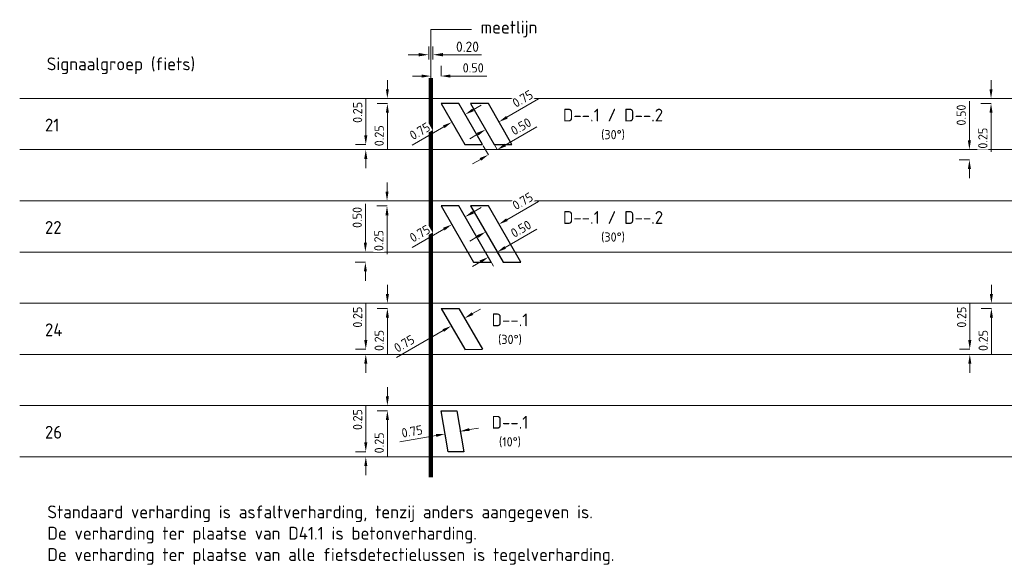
# Model space of a CAD drawing. Header units: metres. Extents: x 196669 to 197699, y 355514 to 356669.
# Tile 17 of 20: x 197594 to 197642, y 355704 to 355730. Entities that reach past the tile are written whole.
import ezdxf

# ---------------------------------------------------------------- set-up
doc = ezdxf.new("R2010")
doc.units = ezdxf.units.M
doc.layers.get('Defpoints').update_dxf_attribs({"color": 151})
for name, color, linetype, lineweight in [('N-WE-VW-M', 7, 'Continuous', 18), ('N-WE-VW-VRI-DETECTIETABEL-G', 7, 'Continuous', 18), ('N-WE-VW-VRI_DETECTIELUS-G', 3, 'Continuous', 30), ('X-XX-AL-AANPIJLING-T25', 7, 'Continuous', 25)]:
    doc.layers.add(name, color=color, linetype=linetype, lineweight=lineweight)
doc.styles.add('NLCS-ISO-M200-T25', font='NLCS-ISO.ttf', dxfattribs={"height": 0.5})
doc.styles.add('NLCS-ISO-M250-T18', font='NLCS-ISO.ttf', dxfattribs={"height": 0.45})
doc.styles.add('NLCS-ISO-M250-T25', font='NLCS-ISO.ttf', dxfattribs={"height": 0.625})
doc.dimstyles.new('NLCS-M200-T25-PIJL_L2_H1', dxfattribs={"dimscale": 0.2, "dimtxt": 2.5, "dimasz": 2.5, "dimexe": 2, "dimexo": 2, "dimgap": 0.7, "dimtad": 1, "dimzin": 0, "dimdsep": 46, "dimtxsty": 'NLCS-ISO-M200-T25', "dimcen": 0, "dimdle": 2, "dimclrd": 256, "dimclre": 256, "dimclrt": 256, "dimadec": 1, "dimazin": 0, "dimtfac": 1, "dimtdec": 3, "dimtofl": 0, "dimtmove": 0, "dimatfit": 3, "dimfxl": 2, "dimfxlon": 1, "dimtfillclr": 256, "dimtolj": 1, "dimtzin": 0, "dimlwd": -1, "dimlwe": -1, "dimarcsym": 0})
doc.dimstyles.new('NLCS-M250-T18-PIJL_L2_H1', dxfattribs={"dimscale": 0.25, "dimtxt": 2.5, "dimasz": 1.8, "dimexe": 2, "dimexo": 2, "dimgap": 0.7, "dimtad": 1, "dimzin": 0, "dimdsep": 46, "dimtxsty": 'NLCS-ISO-M250-T18', "dimcen": 0, "dimdle": 2, "dimclrd": 256, "dimclre": 256, "dimclrt": 256, "dimadec": 1, "dimazin": 0, "dimtfac": 1, "dimtdec": 3, "dimtofl": 0, "dimtmove": 0, "dimatfit": 3, "dimfxl": 2, "dimfxlon": 1, "dimtfillclr": 256, "dimtolj": 1, "dimtzin": 0, "dimlwd": -1, "dimlwe": -1, "dimarcsym": 0})

# ---------------------------------------------------------------- blocks, each defined once
blk = doc.blocks.new('*D1027')
at = {"layer": 'Defpoints', "color": 0, "transparency": 16777216}
for p in [(197614.063, 355728.603), (197613.863, 355727.967), (197614.063, 355727.967)]:
    blk.add_point(p, dxfattribs=at)
at = {"layer": 'N-WE-VW-M', "transparency": 16777216}
for p, q in [((197613.863, 355728.367), (197613.863, 355729.003)), ((197614.063, 355728.367), (197614.063, 355729.003)), ((197613.363, 355728.603), (197612.863, 355728.603)), ((197614.563, 355728.603), (197616.443, 355728.603))]:
    blk.add_line(p, q, dxfattribs=at)
for points in [[(197613.363, 355728.687), (197613.363, 355728.52), (197613.863, 355728.603)], [(197614.563, 355728.687), (197614.563, 355728.52), (197614.063, 355728.603)]]:
    blk.add_solid(points, dxfattribs=at)
at = {"layer": 'N-WE-VW-M', "transparency": 16777216, "insert": (197615.753, 355728.993), "char_height": 0.5, "attachment_point": 5, "style": 'NLCS-ISO-M200-T25'}
blk.add_mtext('\\A1;0.20', dxfattribs=at)
blk = doc.blocks.new('*D1039')
at = {"layer": 'Defpoints', "color": 0, "transparency": 16777216}
for p in [(197614.463, 355727.561), (197613.963, 355727.218), (197614.463, 355727.218)]:
    blk.add_point(p, dxfattribs=at)
at = {"layer": 'N-WE-VW-M', "transparency": 16777216}
for p, q in [((197613.963, 355727.561), (197613.963, 355728.061)), ((197614.463, 355727.561), (197614.463, 355728.061)), ((197613.513, 355727.561), (197613.063, 355727.561)), ((197614.913, 355727.561), (197616.703, 355727.561))]:
    blk.add_line(p, q, dxfattribs=at)
for points in [[(197613.513, 355727.636), (197613.513, 355727.486), (197613.963, 355727.561)], [(197614.913, 355727.636), (197614.913, 355727.486), (197614.463, 355727.561)]]:
    blk.add_solid(points, dxfattribs=at)
at = {"layer": 'N-WE-VW-M', "transparency": 16777216, "insert": (197616.033, 355727.961), "char_height": 0.45, "attachment_point": 5, "style": 'NLCS-ISO-M250-T18'}
blk.add_mtext('\\A1;0.50', dxfattribs=at)
blk = doc.blocks.new('*D1030')
at = {"layer": 'Defpoints', "color": 0, "transparency": 16777216}
for p in [(197641.323, 355726.467), (197641.323, 355726.467), (197641.323, 355726.217)]:
    blk.add_point(p, dxfattribs=at)
at = {"layer": 'N-WE-VW-M', "transparency": 16777216}
for p, q in [((197641.323, 355726.917), (197641.323, 355727.367)), ((197641.323, 355726.467), (197640.823, 355726.467)), ((197641.323, 355726.217), (197640.823, 355726.217)), ((197641.323, 355725.767), (197641.323, 355723.857))]:
    blk.add_line(p, q, dxfattribs=at)
for points in [[(197641.248, 355726.917), (197641.398, 355726.917), (197641.323, 355726.467)], [(197641.248, 355725.767), (197641.398, 355725.767), (197641.323, 355726.217)]]:
    blk.add_solid(points, dxfattribs=at)
at = {"layer": 'N-WE-VW-M', "transparency": 16777216, "insert": (197640.923, 355724.527), "char_height": 0.45, "attachment_point": 5, "rotation": 90, "style": 'NLCS-ISO-M250-T18', "bg_fill": 3, "box_fill_scale": 1.1, "bg_fill_color": 256, "bg_fill_true_color": 13158600, "bg_fill_transparency": 0}
blk.add_mtext('\\A1;0.25', dxfattribs=at)
blk = doc.blocks.new('*D1031')
at = {"layer": 'Defpoints', "color": 0, "transparency": 16777216}
for p in [(197640.267, 355723.967), (197640.323, 355723.967), (197640.323, 355723.467)]:
    blk.add_point(p, dxfattribs=at)
at = {"layer": 'N-WE-VW-M', "transparency": 16777216}
for p, q in [((197640.267, 355724.417), (197640.267, 355726.327)), ((197640.267, 355723.967), (197639.767, 355723.967)), ((197640.267, 355723.467), (197639.767, 355723.467)), ((197640.267, 355723.017), (197640.267, 355722.567))]:
    blk.add_line(p, q, dxfattribs=at)
for points in [[(197640.192, 355724.417), (197640.342, 355724.417), (197640.267, 355723.967)], [(197640.192, 355723.017), (197640.342, 355723.017), (197640.267, 355723.467)]]:
    blk.add_solid(points, dxfattribs=at)
at = {"layer": 'N-WE-VW-M', "transparency": 16777216, "insert": (197639.867, 355725.657), "char_height": 0.45, "attachment_point": 5, "rotation": 90, "style": 'NLCS-ISO-M250-T18', "bg_fill": 3, "box_fill_scale": 1.1, "bg_fill_color": 256, "bg_fill_true_color": 13158600, "bg_fill_transparency": 0}
blk.add_mtext('\\A1;0.50', dxfattribs=at)
blk = doc.blocks.new('*D1069')
at = {"layer": 'Defpoints', "color": 0, "transparency": 16777216}
for p in [(197610.786, 355714.217), (197610.841, 355714.217), (197610.841, 355713.967)]:
    blk.add_point(p, dxfattribs=at)
at = {"layer": 'N-WE-VW-M', "transparency": 16777216}
for p, q in [((197610.786, 355714.667), (197610.786, 355716.457)), ((197610.786, 355714.217), (197610.286, 355714.217)), ((197610.786, 355713.967), (197610.286, 355713.967)), ((197610.786, 355713.517), (197610.786, 355713.067))]:
    blk.add_line(p, q, dxfattribs=at)
for points in [[(197610.711, 355714.667), (197610.861, 355714.667), (197610.786, 355714.217)], [(197610.711, 355713.517), (197610.861, 355713.517), (197610.786, 355713.967)]]:
    blk.add_solid(points, dxfattribs=at)
at = {"layer": 'N-WE-VW-M', "transparency": 16777216, "insert": (197610.386, 355715.787), "char_height": 0.45, "attachment_point": 5, "rotation": 90, "style": 'NLCS-ISO-M250-T18', "bg_fill": 3, "box_fill_scale": 1.1, "bg_fill_color": 256, "bg_fill_true_color": 13158600, "bg_fill_transparency": 0}
blk.add_mtext('\\A1;0.25', dxfattribs=at)
blk = doc.blocks.new('*D1070')
at = {"layer": 'Defpoints', "color": 0, "transparency": 16777216}
for p in [(197611.841, 355716.467), (197611.841, 355716.467), (197611.841, 355716.217)]:
    blk.add_point(p, dxfattribs=at)
at = {"layer": 'N-WE-VW-M', "transparency": 16777216}
for p, q in [((197611.841, 355716.917), (197611.841, 355717.367)), ((197611.841, 355716.467), (197611.341, 355716.467)), ((197611.841, 355716.217), (197611.341, 355716.217)), ((197611.841, 355715.767), (197611.841, 355713.977))]:
    blk.add_line(p, q, dxfattribs=at)
for points in [[(197611.766, 355716.917), (197611.916, 355716.917), (197611.841, 355716.467)], [(197611.766, 355715.767), (197611.916, 355715.767), (197611.841, 355716.217)]]:
    blk.add_solid(points, dxfattribs=at)
at = {"layer": 'N-WE-VW-M', "transparency": 16777216, "insert": (197611.441, 355714.647), "char_height": 0.45, "attachment_point": 5, "rotation": 90, "style": 'NLCS-ISO-M250-T18', "bg_fill": 3, "box_fill_scale": 1.1, "bg_fill_color": 256, "bg_fill_true_color": 13158600, "bg_fill_transparency": 0}
blk.add_mtext('\\A1;0.25', dxfattribs=at)
blk = doc.blocks.new('*D1071')
at = {"layer": 'Defpoints', "color": 0, "transparency": 16777216}
for p in [(197615.472, 355715.969), (197614.823, 355715.594), (197614.959, 355715.358)]:
    blk.add_point(p, dxfattribs=at)
at = {"layer": 'N-WE-VW-M', "transparency": 16777216}
for p, q in [((197615.999, 355715.958), (197616.388, 355716.183)), ((197615.609, 355715.733), (197615.859, 355715.3)), ((197614.57, 355715.133), (197612.284, 355713.813)), ((197614.959, 355715.358), (197615.209, 355714.925))]:
    blk.add_line(p, q, dxfattribs=at)
for points in [[(197615.961, 355716.023), (197616.036, 355715.893), (197615.609, 355715.733)], [(197614.532, 355715.198), (197614.607, 355715.068), (197614.959, 355715.358)]]:
    blk.add_solid(points, dxfattribs=at)
at = {"layer": 'N-WE-VW-M', "transparency": 16777216, "insert": (197612.664, 355714.495), "char_height": 0.45, "attachment_point": 5, "rotation": 30, "style": 'NLCS-ISO-M250-T18'}
blk.add_mtext('\\A1;0.75', dxfattribs=at)
blk = doc.blocks.new('*D1072')
at = {"layer": 'Defpoints', "color": 0, "transparency": 16777216}
for p in [(197640.286, 355714.217), (197640.341, 355714.217), (197640.341, 355713.967)]:
    blk.add_point(p, dxfattribs=at)
at = {"layer": 'N-WE-VW-M', "transparency": 16777216}
for p, q in [((197640.286, 355714.667), (197640.286, 355716.457)), ((197640.286, 355714.217), (197639.786, 355714.217)), ((197640.286, 355713.967), (197639.786, 355713.967)), ((197640.286, 355713.517), (197640.286, 355713.067))]:
    blk.add_line(p, q, dxfattribs=at)
for points in [[(197640.211, 355714.667), (197640.361, 355714.667), (197640.286, 355714.217)], [(197640.211, 355713.517), (197640.361, 355713.517), (197640.286, 355713.967)]]:
    blk.add_solid(points, dxfattribs=at)
at = {"layer": 'N-WE-VW-M', "transparency": 16777216, "insert": (197639.886, 355715.787), "char_height": 0.45, "attachment_point": 5, "rotation": 90, "style": 'NLCS-ISO-M250-T18', "bg_fill": 3, "box_fill_scale": 1.1, "bg_fill_color": 256, "bg_fill_true_color": 13158600, "bg_fill_transparency": 0}
blk.add_mtext('\\A1;0.25', dxfattribs=at)
blk = doc.blocks.new('*D1073')
at = {"layer": 'Defpoints', "color": 0, "transparency": 16777216}
for p in [(197641.341, 355716.467), (197641.341, 355716.467), (197641.341, 355716.217)]:
    blk.add_point(p, dxfattribs=at)
at = {"layer": 'N-WE-VW-M', "transparency": 16777216}
for p, q in [((197641.341, 355716.917), (197641.341, 355717.367)), ((197641.341, 355716.467), (197640.841, 355716.467)), ((197641.341, 355716.217), (197640.841, 355716.217)), ((197641.341, 355715.767), (197641.341, 355713.977))]:
    blk.add_line(p, q, dxfattribs=at)
for points in [[(197641.266, 355716.917), (197641.416, 355716.917), (197641.341, 355716.467)], [(197641.266, 355715.767), (197641.416, 355715.767), (197641.341, 355716.217)]]:
    blk.add_solid(points, dxfattribs=at)
at = {"layer": 'N-WE-VW-M', "transparency": 16777216, "insert": (197640.941, 355714.647), "char_height": 0.45, "attachment_point": 5, "rotation": 90, "style": 'NLCS-ISO-M250-T18', "bg_fill": 3, "box_fill_scale": 1.1, "bg_fill_color": 256, "bg_fill_true_color": 13158600, "bg_fill_transparency": 0}
blk.add_mtext('\\A1;0.25', dxfattribs=at)
blk = doc.blocks.new('*D1262')
at = {"layer": 'Defpoints', "color": 0, "transparency": 16777216}
for p in [(197610.786, 355709.217), (197610.841, 355709.217), (197610.841, 355708.967)]:
    blk.add_point(p, dxfattribs=at)
at = {"layer": 'N-WE-VW-M', "transparency": 16777216}
for p, q in [((197610.786, 355709.667), (197610.786, 355711.457)), ((197610.786, 355709.217), (197610.286, 355709.217)), ((197610.786, 355708.967), (197610.286, 355708.967)), ((197610.786, 355708.517), (197610.786, 355708.067))]:
    blk.add_line(p, q, dxfattribs=at)
for points in [[(197610.711, 355709.667), (197610.861, 355709.667), (197610.786, 355709.217)], [(197610.711, 355708.517), (197610.861, 355708.517), (197610.786, 355708.967)]]:
    blk.add_solid(points, dxfattribs=at)
at = {"layer": 'N-WE-VW-M', "transparency": 16777216, "insert": (197610.386, 355710.787), "char_height": 0.45, "attachment_point": 5, "rotation": 90, "style": 'NLCS-ISO-M250-T18', "bg_fill": 3, "box_fill_scale": 1.1, "bg_fill_color": 256, "bg_fill_true_color": 13158600, "bg_fill_transparency": 0}
blk.add_mtext('\\A1;0.25', dxfattribs=at)
blk = doc.blocks.new('*D1263')
at = {"layer": 'Defpoints', "color": 0, "transparency": 16777216}
for p in [(197611.841, 355711.467), (197611.841, 355711.467), (197611.841, 355711.217)]:
    blk.add_point(p, dxfattribs=at)
at = {"layer": 'N-WE-VW-M', "transparency": 16777216}
for p, q in [((197611.841, 355711.917), (197611.841, 355712.367)), ((197611.841, 355711.467), (197611.341, 355711.467)), ((197611.841, 355711.217), (197611.341, 355711.217)), ((197611.841, 355710.767), (197611.841, 355708.977))]:
    blk.add_line(p, q, dxfattribs=at)
for points in [[(197611.766, 355711.917), (197611.916, 355711.917), (197611.841, 355711.467)], [(197611.766, 355710.767), (197611.916, 355710.767), (197611.841, 355711.217)]]:
    blk.add_solid(points, dxfattribs=at)
at = {"layer": 'N-WE-VW-M', "transparency": 16777216, "insert": (197611.441, 355709.647), "char_height": 0.45, "attachment_point": 5, "rotation": 90, "style": 'NLCS-ISO-M250-T18', "bg_fill": 3, "box_fill_scale": 1.1, "bg_fill_color": 256, "bg_fill_true_color": 13158600, "bg_fill_transparency": 0}
blk.add_mtext('\\A1;0.25', dxfattribs=at)
blk = doc.blocks.new('*D1264')
at = {"layer": 'Defpoints', "color": 0, "transparency": 16777216}
for p in [(197614.662, 355710.087), (197614.662, 355710.087), (197615.401, 355710.217)]:
    blk.add_point(p, dxfattribs=at)
at = {"layer": 'N-WE-VW-M', "transparency": 16777216}
for p, q in [((197614.662, 355710.087), (197614.749, 355709.595)), ((197615.401, 355710.217), (197615.488, 355709.725)), ((197615.844, 355710.296), (197616.287, 355710.374)), ((197614.219, 355710.009), (197612.456, 355709.698))]:
    blk.add_line(p, q, dxfattribs=at)
for points in [[(197614.206, 355710.083), (197614.232, 355709.935), (197614.662, 355710.087)], [(197615.831, 355710.369), (197615.857, 355710.222), (197615.401, 355710.217)]]:
    blk.add_solid(points, dxfattribs=at)
at = {"layer": 'N-WE-VW-M', "transparency": 16777216, "insert": (197613.047, 355710.209), "char_height": 0.45, "attachment_point": 5, "rotation": 10, "style": 'NLCS-ISO-M250-T18', "bg_fill": 3, "box_fill_scale": 1.1, "bg_fill_color": 256, "bg_fill_true_color": 13158600, "bg_fill_transparency": 0}
blk.add_mtext('\\A1;0.75', dxfattribs=at)
blk = doc.blocks.new('*D1327')
at = {"layer": 'Defpoints', "color": 0, "transparency": 16777216}
for p in [(197611.823, 355721.467), (197611.823, 355721.467), (197611.823, 355721.217)]:
    blk.add_point(p, dxfattribs=at)
at = {"layer": 'N-WE-VW-M', "transparency": 16777216}
for p, q in [((197611.823, 355721.917), (197611.823, 355722.367)), ((197611.823, 355721.467), (197611.323, 355721.467)), ((197611.823, 355721.217), (197611.323, 355721.217)), ((197611.823, 355720.767), (197611.823, 355718.857))]:
    blk.add_line(p, q, dxfattribs=at)
for points in [[(197611.748, 355721.917), (197611.898, 355721.917), (197611.823, 355721.467)], [(197611.748, 355720.767), (197611.898, 355720.767), (197611.823, 355721.217)]]:
    blk.add_solid(points, dxfattribs=at)
at = {"layer": 'N-WE-VW-M', "transparency": 16777216, "insert": (197611.423, 355719.527), "char_height": 0.45, "attachment_point": 5, "rotation": 90, "style": 'NLCS-ISO-M250-T18', "bg_fill": 3, "box_fill_scale": 1.1, "bg_fill_color": 256, "bg_fill_true_color": 13158600, "bg_fill_transparency": 0}
blk.add_mtext('\\A1;0.25', dxfattribs=at)
blk = doc.blocks.new('*D1328')
at = {"layer": 'Defpoints', "color": 0, "transparency": 16777216}
for p in [(197610.767, 355718.967), (197610.823, 355718.967), (197610.823, 355718.467)]:
    blk.add_point(p, dxfattribs=at)
at = {"layer": 'N-WE-VW-M', "transparency": 16777216}
for p, q in [((197610.767, 355719.417), (197610.767, 355721.327)), ((197610.767, 355718.967), (197610.267, 355718.967)), ((197610.767, 355718.467), (197610.267, 355718.467)), ((197610.767, 355718.017), (197610.767, 355717.567))]:
    blk.add_line(p, q, dxfattribs=at)
for points in [[(197610.692, 355719.417), (197610.842, 355719.417), (197610.767, 355718.967)], [(197610.692, 355718.017), (197610.842, 355718.017), (197610.767, 355718.467)]]:
    blk.add_solid(points, dxfattribs=at)
at = {"layer": 'N-WE-VW-M', "transparency": 16777216, "insert": (197610.367, 355720.657), "char_height": 0.45, "attachment_point": 5, "rotation": 90, "style": 'NLCS-ISO-M250-T18', "bg_fill": 3, "box_fill_scale": 1.1, "bg_fill_color": 256, "bg_fill_true_color": 13158600, "bg_fill_transparency": 0}
blk.add_mtext('\\A1;0.50', dxfattribs=at)
blk = doc.blocks.new('*D1331')
at = {"layer": 'Defpoints', "color": 0, "transparency": 16777216}
for p in [(197614.987, 355720.31), (197616.123, 355719.842), (197615.474, 355719.467)]:
    blk.add_point(p, dxfattribs=at)
at = {"layer": 'N-WE-VW-M', "transparency": 16777216}
for p, q in [((197615.224, 355719.9), (197614.737, 355720.743)), ((197615.873, 355720.275), (197615.387, 355721.118)), ((197616.027, 355720.91), (197616.416, 355721.135)), ((197614.598, 355720.085), (197613.047, 355719.19))]:
    blk.add_line(p, q, dxfattribs=at)
for points in [[(197615.989, 355720.975), (197616.064, 355720.845), (197615.637, 355720.685)], [(197614.56, 355720.15), (197614.635, 355720.02), (197614.987, 355720.31)]]:
    blk.add_solid(points, dxfattribs=at)
at = {"layer": 'N-WE-VW-M', "transparency": 16777216, "insert": (197613.428, 355719.871), "char_height": 0.45, "attachment_point": 5, "rotation": 30, "style": 'NLCS-ISO-M250-T18', "bg_fill": 3, "box_fill_scale": 1.1, "bg_fill_color": 256, "bg_fill_true_color": 13158600, "bg_fill_transparency": 0}
blk.add_mtext('\\A1;0.75', dxfattribs=at)
blk = doc.blocks.new('*D1329')
at = {"layer": 'Defpoints', "color": 0, "transparency": 16777216}
for p in [(197617.206, 355718.967), (197617.206, 355718.967), (197616.773, 355718.717)]:
    blk.add_point(p, dxfattribs=at)
at = {"layer": 'N-WE-VW-M', "transparency": 16777216}
for p, q in [((197617.595, 355719.192), (197619.145, 355720.087)), ((197617.206, 355718.967), (197617.456, 355718.534)), ((197616.383, 355718.492), (197615.993, 355718.267)), ((197616.773, 355718.717), (197617.023, 355718.284))]:
    blk.add_line(p, q, dxfattribs=at)
for points in [[(197617.558, 355719.257), (197617.633, 355719.128), (197617.206, 355718.967)], [(197616.345, 355718.557), (197616.42, 355718.428), (197616.773, 355718.717)]]:
    blk.add_solid(points, dxfattribs=at)
at = {"layer": 'N-WE-VW-M', "transparency": 16777216, "insert": (197618.365, 355720.099), "char_height": 0.45, "attachment_point": 5, "rotation": 30, "style": 'NLCS-ISO-M250-T18', "bg_fill": 3, "box_fill_scale": 1.1, "bg_fill_color": 256, "bg_fill_true_color": 13158600, "bg_fill_transparency": 0}
blk.add_mtext('\\A1;0.50', dxfattribs=at)
blk = doc.blocks.new('*D1330')
at = {"layer": 'Defpoints', "color": 0, "transparency": 16777216}
for p in [(197617.289, 355720.323), (197617.289, 355720.323), (197616.639, 355719.948)]:
    blk.add_point(p, dxfattribs=at)
at = {"layer": 'N-WE-VW-M', "transparency": 16777216}
for p, q in [((197617.679, 355720.548), (197619.229, 355721.443)), ((197617.289, 355720.323), (197617.039, 355720.756)), ((197616.639, 355719.948), (197616.389, 355720.381)), ((197616.25, 355719.723), (197615.86, 355719.498))]:
    blk.add_line(p, q, dxfattribs=at)
for points in [[(197617.641, 355720.613), (197617.716, 355720.483), (197617.289, 355720.323)], [(197616.212, 355719.788), (197616.287, 355719.658), (197616.639, 355719.948)]]:
    blk.add_solid(points, dxfattribs=at)
at = {"layer": 'N-WE-VW-M', "transparency": 16777216, "insert": (197618.449, 355721.454), "char_height": 0.45, "attachment_point": 5, "rotation": 30, "style": 'NLCS-ISO-M250-T18', "bg_fill": 3, "box_fill_scale": 1.1, "bg_fill_color": 256, "bg_fill_true_color": 13158600, "bg_fill_transparency": 0}
blk.add_mtext('\\A1;0.75', dxfattribs=at)
blk = doc.blocks.new('*D1332')
at = {"layer": 'Defpoints', "color": 0, "transparency": 16777216}
for p in [(197610.786, 355724.217), (197610.841, 355724.217), (197610.841, 355723.967)]:
    blk.add_point(p, dxfattribs=at)
at = {"layer": 'N-WE-VW-M', "transparency": 16777216}
for p, q in [((197610.786, 355724.667), (197610.786, 355726.457)), ((197610.786, 355724.217), (197610.286, 355724.217)), ((197610.786, 355723.967), (197610.286, 355723.967)), ((197610.786, 355723.517), (197610.786, 355723.067))]:
    blk.add_line(p, q, dxfattribs=at)
for points in [[(197610.711, 355724.667), (197610.861, 355724.667), (197610.786, 355724.217)], [(197610.711, 355723.517), (197610.861, 355723.517), (197610.786, 355723.967)]]:
    blk.add_solid(points, dxfattribs=at)
at = {"layer": 'N-WE-VW-M', "transparency": 16777216, "insert": (197610.386, 355725.787), "char_height": 0.45, "attachment_point": 5, "rotation": 90, "style": 'NLCS-ISO-M250-T18', "bg_fill": 3, "box_fill_scale": 1.1, "bg_fill_color": 256, "bg_fill_true_color": 13158600, "bg_fill_transparency": 0}
blk.add_mtext('\\A1;0.25', dxfattribs=at)
blk = doc.blocks.new('*D1333')
at = {"layer": 'Defpoints', "color": 0, "transparency": 16777216}
for p in [(197611.841, 355726.467), (197611.841, 355726.467), (197611.841, 355726.217)]:
    blk.add_point(p, dxfattribs=at)
at = {"layer": 'N-WE-VW-M', "transparency": 16777216}
for p, q in [((197611.841, 355726.917), (197611.841, 355727.367)), ((197611.841, 355726.467), (197611.341, 355726.467)), ((197611.841, 355726.217), (197611.341, 355726.217)), ((197611.841, 355725.767), (197611.841, 355723.977))]:
    blk.add_line(p, q, dxfattribs=at)
for points in [[(197611.766, 355726.917), (197611.916, 355726.917), (197611.841, 355726.467)], [(197611.766, 355725.767), (197611.916, 355725.767), (197611.841, 355726.217)]]:
    blk.add_solid(points, dxfattribs=at)
at = {"layer": 'N-WE-VW-M', "transparency": 16777216, "insert": (197611.441, 355724.647), "char_height": 0.45, "attachment_point": 5, "rotation": 90, "style": 'NLCS-ISO-M250-T18', "bg_fill": 3, "box_fill_scale": 1.1, "bg_fill_color": 256, "bg_fill_true_color": 13158600, "bg_fill_transparency": 0}
blk.add_mtext('\\A1;0.25', dxfattribs=at)
blk = doc.blocks.new('*D1336')
at = {"layer": 'Defpoints', "color": 0, "transparency": 16777216}
for p in [(197614.987, 355725.31), (197616.123, 355724.842), (197615.474, 355724.467)]:
    blk.add_point(p, dxfattribs=at)
at = {"layer": 'N-WE-VW-M', "transparency": 16777216}
for p, q in [((197615.873, 355725.275), (197615.387, 355726.118)), ((197616.027, 355725.91), (197616.416, 355726.135)), ((197615.224, 355724.9), (197614.737, 355725.743)), ((197614.598, 355725.085), (197613.047, 355724.19))]:
    blk.add_line(p, q, dxfattribs=at)
for points in [[(197615.989, 355725.975), (197616.064, 355725.845), (197615.637, 355725.685)], [(197614.56, 355725.15), (197614.635, 355725.02), (197614.987, 355725.31)]]:
    blk.add_solid(points, dxfattribs=at)
at = {"layer": 'N-WE-VW-M', "transparency": 16777216, "insert": (197613.428, 355724.871), "char_height": 0.45, "attachment_point": 5, "rotation": 30, "style": 'NLCS-ISO-M250-T18', "bg_fill": 3, "box_fill_scale": 1.1, "bg_fill_color": 256, "bg_fill_true_color": 13158600, "bg_fill_transparency": 0}
blk.add_mtext('\\A1;0.75', dxfattribs=at)
blk = doc.blocks.new('*D1334')
at = {"layer": 'Defpoints', "color": 0, "transparency": 16777216}
for p in [(197616.773, 355723.717), (197617.206, 355723.967), (197617.206, 355723.967)]:
    blk.add_point(p, dxfattribs=at)
at = {"layer": 'N-WE-VW-M', "transparency": 16777216}
for p, q in [((197617.595, 355724.192), (197619.145, 355725.087)), ((197616.773, 355723.717), (197616.523, 355724.15)), ((197617.206, 355723.967), (197616.956, 355724.4)), ((197616.383, 355723.492), (197615.993, 355723.267))]:
    blk.add_line(p, q, dxfattribs=at)
for points in [[(197617.558, 355724.257), (197617.633, 355724.128), (197617.206, 355723.967)], [(197616.345, 355723.557), (197616.42, 355723.428), (197616.773, 355723.717)]]:
    blk.add_solid(points, dxfattribs=at)
at = {"layer": 'N-WE-VW-M', "transparency": 16777216, "insert": (197618.365, 355725.099), "char_height": 0.45, "attachment_point": 5, "rotation": 30, "style": 'NLCS-ISO-M250-T18', "bg_fill": 3, "box_fill_scale": 1.1, "bg_fill_color": 256, "bg_fill_true_color": 13158600, "bg_fill_transparency": 0}
blk.add_mtext('\\A1;0.50', dxfattribs=at)
blk = doc.blocks.new('*D1335')
at = {"layer": 'Defpoints', "color": 0, "transparency": 16777216}
for p in [(197617.289, 355725.323), (197617.289, 355725.323), (197616.639, 355724.948)]:
    blk.add_point(p, dxfattribs=at)
at = {"layer": 'N-WE-VW-M', "transparency": 16777216}
for p, q in [((197617.679, 355725.548), (197619.229, 355726.443)), ((197617.289, 355725.323), (197617.539, 355724.89)), ((197616.25, 355724.723), (197615.86, 355724.498)), ((197616.639, 355724.948), (197616.889, 355724.515))]:
    blk.add_line(p, q, dxfattribs=at)
for points in [[(197617.641, 355725.613), (197617.716, 355725.483), (197617.289, 355725.323)], [(197616.212, 355724.788), (197616.287, 355724.658), (197616.639, 355724.948)]]:
    blk.add_solid(points, dxfattribs=at)
at = {"layer": 'N-WE-VW-M', "transparency": 16777216, "insert": (197618.449, 355726.454), "char_height": 0.45, "attachment_point": 5, "rotation": 30, "style": 'NLCS-ISO-M250-T18', "bg_fill": 3, "box_fill_scale": 1.1, "bg_fill_color": 256, "bg_fill_true_color": 13158600, "bg_fill_transparency": 0}
blk.add_mtext('\\A1;0.75', dxfattribs=at)

msp = doc.modelspace()

# ---------------------------------------------------------------- linework, layer by layer
at = {"layer": 'N-WE-VW-VRI-DETECTIETABEL-G'}
msp.add_line((197613.963, 355727.468), (197613.963, 355729.835), dxfattribs=at)
msp.add_lwpolyline([(197613.963, 355729.835), (197615.943, 355729.835)], dxfattribs=at)
at = {"layer": 'N-WE-VW-VRI-DETECTIETABEL-G', "const_width": 0.2}
msp.add_lwpolyline([(197613.963, 355727.467), (197613.963, 355707.967)], dxfattribs=at)
at = {"layer": 'N-WE-VW-VRI-DETECTIETABEL-G', "flags": 128}
for points in [[(197593.883, 355726.467), (197698.975, 355726.467)], [(197593.883, 355723.967), (197698.975, 355723.967)], [(197593.883, 355721.467), (197698.975, 355721.467)], [(197593.883, 355718.967), (197698.975, 355718.967)], [(197593.883, 355716.467), (197698.975, 355716.467)], [(197593.883, 355713.967), (197698.975, 355713.967)], [(197593.883, 355711.467), (197698.975, 355711.467)], [(197593.883, 355708.967), (197698.975, 355708.967)]]:
    msp.add_lwpolyline(points, dxfattribs=at)
at = {"layer": 'N-WE-VW-VRI_DETECTIELUS-G'}
for p, q in [((197615.329, 355726.217), (197614.463, 355726.217)), ((197614.463, 355726.217), (197615.618, 355724.217)), ((197616.484, 355724.217), (197615.329, 355726.217)), ((197616.773, 355726.217), (197615.907, 355726.217)), ((197615.907, 355726.217), (197617.061, 355724.217)), ((197617.927, 355724.217), (197616.773, 355726.217)), ((197615.618, 355724.217), (197616.484, 355724.217)), ((197617.061, 355724.217), (197617.927, 355724.217)), ((197614.463, 355721.217), (197616.051, 355718.467)), ((197615.329, 355721.217), (197614.463, 355721.217)), ((197616.917, 355718.467), (197615.329, 355721.217)), ((197615.907, 355721.217), (197617.494, 355718.467)), ((197616.773, 355721.217), (197615.907, 355721.217)), ((197618.36, 355718.467), (197616.773, 355721.217)), ((197616.051, 355718.467), (197616.917, 355718.467)), ((197617.494, 355718.467), (197618.36, 355718.467))]:
    msp.add_line(p, q, dxfattribs=at)
at = {"layer": 'N-WE-VW-VRI_DETECTIELUS-G', "ltscale": 1000}
for p, q in [((197614.463, 355716.217), (197615.618, 355714.217)), ((197614.463, 355716.217), (197615.329, 355716.217)), ((197615.329, 355716.217), (197616.484, 355714.217)), ((197615.623, 355714.208), (197616.484, 355714.217)), ((197614.816, 355709.217), (197614.463, 355711.217)), ((197614.463, 355711.217), (197615.225, 355711.217)), ((197615.225, 355711.217), (197615.577, 355709.217)), ((197615.577, 355709.217), (197614.816, 355709.217))]:
    msp.add_line(p, q, dxfattribs=at)

# ---------------------------------------------------------------- texts
at = {"layer": 'X-XX-AL-AANPIJLING-T25', "style": 'NLCS-ISO-M250-T25'}
for s, p in [('meetlijn', (197616.393, 355729.635)), ('Signaalgroep (fiets)', (197595.204, 355727.844)), ('21', (197595.116, 355724.855)), ('22', (197595.116, 355719.855)), ('24 ', (197595.116, 355714.855)), ('26', (197595.116, 355709.855))]:
    msp.add_text(s, height=0.625, rotation=0, dxfattribs=at).set_placement(p)
at = {"layer": 'X-XX-AL-AANPIJLING-T25', "char_height": 0.625, "attachment_point": 1, "style": 'NLCS-ISO-M250-T25'}
for s, width, insert in [('\\pxqc;D--.1 / D--.2\\P{\\H0.72x;(30°)}', 5.20842, (197620.257, 355725.967)), ('\\pxqc;D--.1 / D--.2\\P{\\H0.72x;(30°)}', 5.20842, (197620.257, 355720.967)), ('\\pxqc;D--.1\\P{\\H0.72x;(30°)}', 2.0018, (197616.827, 355715.967)), ('\\pxqc;D--.1\\P{\\H0.72x;(10°)}', 2.0018, (197616.827, 355710.967))]:
    msp.add_mtext_dynamic_manual_height_columns(s, width=width, gutter_width=2.25, heights=[0], dxfattribs=dict(at, insert=insert))
at = {"layer": 'X-XX-AL-AANPIJLING-T25', "insert": (197595.236, 355706.59), "char_height": 0.625, "width": 43.36589, "attachment_point": 1, "rotation": 0, "style": 'NLCS-ISO-M250-T25'}
msp.add_mtext('Standaard verharding is asfaltverharding, tenzij anders aangegeven is.\\PDe verharding ter plaatse van D41.1 is betonverharding. \\PDe verharding ter plaatse van alle fietsdetectielussen is tegelverharding.', dxfattribs=at)

# ---------------------------------------------------------------- dimensions: what is measured, and where the dimension line sits
at = {"layer": 'N-WE-VW-M'}
dim = msp.add_linear_dim(base=(197614.063, 355728.603), p1=(197613.863, 355727.967), p2=(197614.063, 355727.967), angle=0, dimstyle='NLCS-M200-T25-PIJL_L2_H1', dxfattribs=at)
dim.commit()
dim.dimension.update_dxf_attribs({"geometry": '*D1027', "text_midpoint": (197615.753, 355728.603), "dimtype": 161})
dim = msp.add_aligned_dim(p1=(197613.963, 355727.218), p2=(197614.463, 355727.218), distance=0.343, dimstyle='NLCS-M250-T18-PIJL_L2_H1', dxfattribs=at)
dim.commit()
dim.dimension.update_dxf_attribs({"geometry": '*D1039', "text_midpoint": (197616.033, 355727.961)})

# ---------------------------------------------------------------- next in the draw order: dimensions: what is measured, and where the dimension line sits
for base, p1, p2, picture, middle in [((197611.841, 355726.467), (197611.841, 355726.217), (197611.841, 355726.467), '*D1333', (197611.841, 355724.647)), ((197641.323, 355726.467), (197641.323, 355726.217), (197641.323, 355726.467), '*D1030', (197641.323, 355724.527)), ((197610.786, 355724.217), (197610.841, 355723.967), (197610.841, 355724.217), '*D1332', (197610.786, 355725.787)), ((197640.267, 355723.967), (197640.323, 355723.467), (197640.323, 355723.967), '*D1031', (197640.267, 355725.657)), ((197611.823, 355721.467), (197611.823, 355721.217), (197611.823, 355721.467), '*D1327', (197611.823, 355719.527)), ((197610.767, 355718.967), (197610.823, 355718.467), (197610.823, 355718.967), '*D1328', (197610.767, 355720.657)), ((197611.841, 355716.467), (197611.841, 355716.217), (197611.841, 355716.467), '*D1070', (197611.841, 355714.647)), ((197641.341, 355716.467), (197641.341, 355716.217), (197641.341, 355716.467), '*D1073', (197641.341, 355714.647)), ((197610.786, 355714.217), (197610.841, 355713.967), (197610.841, 355714.217), '*D1069', (197610.786, 355715.787)), ((197640.286, 355714.217), (197640.341, 355713.967), (197640.341, 355714.217), '*D1072', (197640.286, 355715.787)), ((197611.841, 355711.467), (197611.841, 355711.217), (197611.841, 355711.467), '*D1263', (197611.841, 355709.647)), ((197610.786, 355709.217), (197610.841, 355708.967), (197610.841, 355709.217), '*D1262', (197610.786, 355710.787))]:
    dim = msp.add_linear_dim(base=base, p1=p1, p2=p2, angle=90, dimstyle='NLCS-M250-T18-PIJL_L2_H1', override={"dimtfill": 1}, dxfattribs=at)
    dim.commit()
    dim.dimension.update_dxf_attribs({"geometry": picture, "text_midpoint": middle, "dimtype": 161})
for p1, p2, distance, picture, middle in [((197616.123, 355724.842), (197615.474, 355724.467), -0.972, '*D1336', (197613.428, 355724.871)), ((197616.123, 355719.842), (197615.474, 355719.467), -0.972, '*D1331', (197613.428, 355719.871)), ((197615.401, 355710.217), (197614.662, 355710.087), 0, '*D1264', (197613.047, 355710.209))]:
    dim = msp.add_aligned_dim(p1=p1, p2=p2, distance=distance, dimstyle='NLCS-M250-T18-PIJL_L2_H1', override={"dimtfill": 1}, dxfattribs=at)
    dim.commit()
    dim.dimension.update_dxf_attribs({"geometry": picture, "text_midpoint": middle})

# ---------------------------------------------------------------- next in the draw order: dimensions: what is measured, and where the dimension line sits
for p1, p2, picture, middle in [((197616.773, 355723.717), (197617.206, 355723.967), '*D1334', (197618.365, 355725.099)), ((197616.773, 355718.717), (197617.206, 355718.967), '*D1329', (197618.365, 355720.099))]:
    dim = msp.add_aligned_dim(p1=p1, p2=p2, distance=0, dimstyle='NLCS-M250-T18-PIJL_L2_H1', override={"dimtfill": 1}, dxfattribs=at)
    dim.commit()
    dim.dimension.update_dxf_attribs({"geometry": picture, "text_midpoint": middle})
dim = msp.add_linear_dim(base=(197614.959, 355715.358), p1=(197615.472, 355715.969), p2=(197614.823, 355715.594), angle=210, dimstyle='NLCS-M250-T18-PIJL_L2_H1', dxfattribs=at)
dim.commit()
dim.dimension.update_dxf_attribs({"geometry": '*D1071', "text_midpoint": (197612.864, 355714.148), "dimtype": 161})

# ---------------------------------------------------------------- next in the draw order: dimensions: what is measured, and where the dimension line sits
for p1, p2, picture, middle in [((197616.639, 355724.948), (197617.289, 355725.323), '*D1335', (197618.449, 355726.454)), ((197616.639, 355719.948), (197617.289, 355720.323), '*D1330', (197618.449, 355721.454))]:
    dim = msp.add_aligned_dim(p1=p1, p2=p2, distance=0, dimstyle='NLCS-M250-T18-PIJL_L2_H1', override={"dimtfill": 1}, dxfattribs=at)
    dim.commit()
    dim.dimension.update_dxf_attribs({"geometry": picture, "text_midpoint": middle})

doc.saveas('drawing.dxf')
